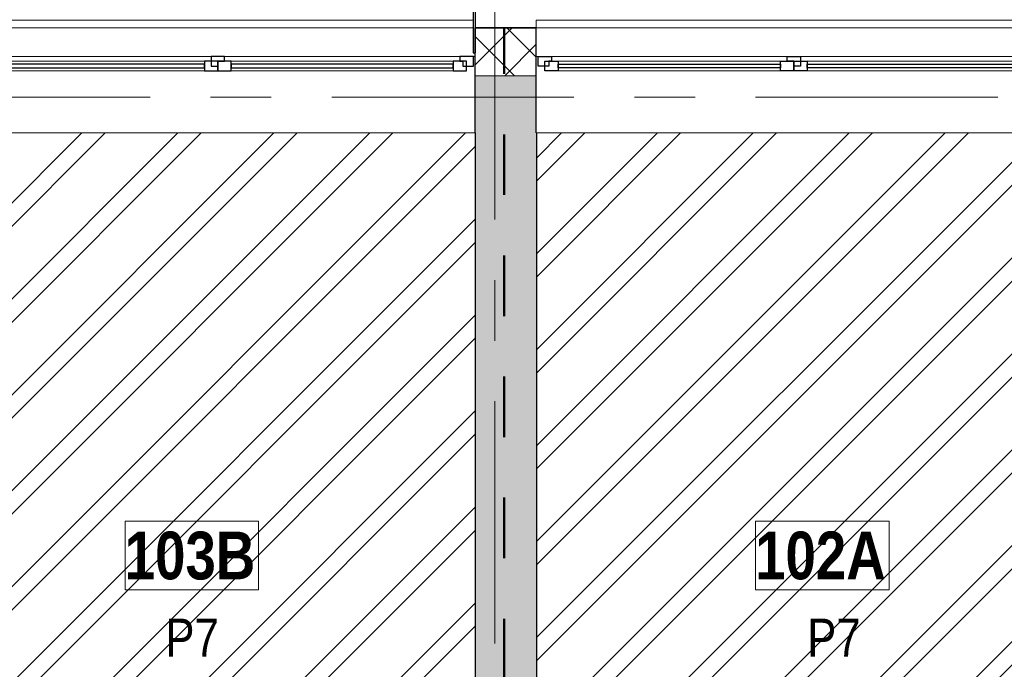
# Model space of a CAD drawing. Header units: millimetres. Extents: x -2180 to 54567, y -1945 to 22251.
# Tile 87 of 143: x 21509 to 26671, y 15000 to 18406. Entities that reach past the tile are written whole.
import ezdxf

# ---------------------------------------------------------------- set-up
doc = ezdxf.new("R2010")
doc.units = ezdxf.units.MM
doc.linetypes.add('Dash', pattern=[635, 317.5, -317.5])
doc.linetypes.add('Grid Line 1_2_', pattern=[2222.5, 1270, -317.5, 317.5, -317.5])
for name, color, linetype, lineweight, true_color in [('_Tuletõkketsoon', 1, 'Dash', 50, 0xff0000), ('Color Fill-2', 7, 'Continuous', 9, 0xc0c040), ('Cut Pattern-2', 7, 'Continuous', 25, 0x787878), ('Cut Pattern-4', 9, 'Continuous', 9, 0x808080), ('Room Tags-1', 7, 'Continuous', 9, 0x800000)]:
    doc.layers.add(name, color=color, linetype=linetype, lineweight=lineweight, true_color=true_color)
for name, color, linetype, lineweight in [('Common Edges', 7, 'Continuous', 9), ('Generic Models-2', 7, 'Continuous', 25), ('Grids-1', 7, 'Grid Line 1_2_', 9), ('Room Tags', 7, 'Continuous', 9), ('Walls', 7, 'Continuous', 9), ('Walls-1', 7, 'Continuous', 25), ('Windows', 7, 'Continuous', 9), ('Windows-1', 7, 'Continuous', 25)]:
    doc.layers.add(name, color=color, linetype=linetype, lineweight=lineweight)
doc.styles.add('Swis721 Cn BT_1', font='swissc.ttf', dxfattribs={"height": 200})
doc.styles.add('Swis721 Cn BT_B', font='swisscb.ttf', dxfattribs={"height": 250})
pattern_1 = [(45, (0, 0), (-251.447, 251.447), []), (45, (0, 381), (-251.447, 251.447), [])]

# ---------------------------------------------------------------- blocks, each defined once
blk = doc.blocks.new('sma_W3 - -A-01 2700x1500mm-1795255-1 Korruse põrandate plaan')
at = {"layer": 'Windows'}
for p, q in [((-1350, 125.5), (-1350, 165.2)), ((-1350, 165.2), (1338.9, 165.2)), ((1350, 165.2), (1350, 125.5)), ((-1340, -24.5), (-1350, -24.5)), ((-1270, -24.5), (-35, -24.5)), ((-1245, -49.5), (-70, -49.5)), ((35, -24.5), (1270, -24.5)), ((70, -49.5), (1235, -49.5)), ((1350, -24.5), (1340, -24.5)), ((-70, -99.5), (-1245, -99.5)), ((1235, -99.5), (70, -99.5))]:
    blk.add_line(p, q, dxfattribs=at)
at = {"layer": 'Windows-1'}
for p, q in [((-1270, -24.5), (-1340, -24.5)), ((-1340, -24.5), (-1340, -74.5)), ((-1245, -49.5), (-1315, -49.5)), ((-1315, -49.5), (-1315, -99.5)), ((-1270, -74.5), (-1270, -24.5)), ((-1245, -99.5), (-1245, -49.5)), ((0, -49.5), (-70, -49.5)), ((-70, -49.5), (-70, -99.5)), ((35, -24.5), (-35, -24.5)), ((-35, -24.5), (-35, -74.5)), ((0, -99.5), (0, -49.5)), ((70, -49.5), (0, -49.5)), ((0, -49.5), (0, -99.5)), ((0, -74.5), (0, -49.5)), ((0, -49.5), (35, -49.5)), ((35, -49.5), (35, -24.5)), ((70, -99.5), (70, -49.5)), ((1305, -49.5), (1235, -49.5)), ((1235, -49.5), (1235, -99.5)), ((1340, -24.5), (1270, -24.5)), ((1270, -24.5), (1270, -49.5)), ((1270, -49.5), (1285, -49.5)), ((1285, -49.5), (1285, -74.5)), ((1305, -99.5), (1305, -49.5)), ((1340, -74.5), (1340, -24.5)), ((-1340, -74.5), (-1270, -74.5)), ((-1315, -99.5), (-1245, -99.5)), ((-70, -64.5), (-1245, -64.5)), ((-1245, -64.5), (-1245, -84.5)), ((-1245, -84.5), (-70, -84.5)), ((-70, -84.5), (-70, -64.5)), ((-70, -99.5), (0, -99.5)), ((-35, -74.5), (0, -74.5)), ((0, -99.5), (70, -99.5)), ((1235, -64.5), (70, -64.5)), ((70, -64.5), (70, -84.5)), ((70, -84.5), (1235, -84.5)), ((1235, -84.5), (1235, -64.5)), ((1235, -99.5), (1305, -99.5)), ((1285, -74.5), (1340, -74.5))]:
    blk.add_line(p, q, dxfattribs=at)
blk = doc.blocks.new('sma_W3 - -A-01 2700x1500mm-1795256-1 Korruse põrandate plaan')
at = {"layer": 'Windows'}
for p, q in [((-70, 99.5), (-1245, 99.5)), ((1235, 99.5), (70, 99.5)), ((-1350, 24.5), (-1340, 24.5)), ((-1270, 24.5), (-35, 24.5)), ((-1245, 49.5), (-70, 49.5)), ((35, 24.5), (1270, 24.5)), ((70, 49.5), (1235, 49.5)), ((1340, 24.5), (1350, 24.5)), ((-1350, -165.2), (-1350, -125.5)), ((1350, -125.5), (1350, -165.2)), ((1350, -165.2), (-1338.9, -165.2))]:
    blk.add_line(p, q, dxfattribs=at)
at = {"layer": 'Windows-1'}
for p, q in [((-1340, 24.5), (-1340, 74.5)), ((-1340, 74.5), (-1270, 74.5)), ((-1315, 49.5), (-1315, 99.5)), ((-1315, 99.5), (-1245, 99.5)), ((-1270, 74.5), (-1270, 24.5)), ((-1245, 99.5), (-1245, 49.5)), ((-1245, 64.5), (-1245, 84.5)), ((-1245, 84.5), (-70, 84.5)), ((-70, 64.5), (-1245, 64.5)), ((-70, 49.5), (-70, 99.5)), ((-70, 99.5), (0, 99.5)), ((-70, 84.5), (-70, 64.5)), ((-35, 24.5), (-35, 74.5)), ((-35, 74.5), (0, 74.5)), ((0, 99.5), (0, 49.5)), ((0, 49.5), (0, 99.5)), ((0, 99.5), (70, 99.5)), ((0, 74.5), (0, 49.5)), ((70, 99.5), (70, 49.5)), ((70, 64.5), (70, 84.5)), ((70, 84.5), (1235, 84.5)), ((1235, 64.5), (70, 64.5)), ((1235, 49.5), (1235, 99.5)), ((1235, 99.5), (1305, 99.5)), ((1235, 84.5), (1235, 64.5)), ((1285, 49.5), (1285, 74.5)), ((1285, 74.5), (1340, 74.5)), ((1305, 99.5), (1305, 49.5)), ((1340, 74.5), (1340, 24.5)), ((-1270, 24.5), (-1340, 24.5)), ((-1245, 49.5), (-1315, 49.5)), ((0, 49.5), (-70, 49.5)), ((35, 24.5), (-35, 24.5)), ((70, 49.5), (0, 49.5)), ((0, 49.5), (35, 49.5)), ((35, 49.5), (35, 24.5)), ((1305, 49.5), (1235, 49.5)), ((1270, 49.5), (1285, 49.5)), ((1270, 24.5), (1270, 49.5)), ((1340, 24.5), (1270, 24.5))]:
    blk.add_line(p, q, dxfattribs=at)
blk = doc.blocks.new('Generic Models 18 - Generic Models 17-1525957-1 Korruse põrandate plaan')
at = {"layer": 'Generic Models-2'}
for p, q in [((23886.2, 18532.9), (23886.2, 18232.9)), ((23896.2, 18532.9), (23896.2, 18232.9)), ((23886.2, 18232.9), (23896.2, 18232.9))]:
    blk.add_line(p, q, dxfattribs=at)
blk = doc.blocks.new('1_0 Room Tag - 2_5mm Nr-411650-1 Korruse põrandate plaan')
at = {"layer": 'Room Tags'}
for p, q in [((3.5, 1.8), (-3.5, 1.8)), ((-3.5, 1.8), (-3.5, -1.8)), ((3.5, 1.8), (3.5, -1.8)), ((3.5, -1.8), (-3.5, -1.8))]:
    blk.add_line(p, q, dxfattribs=at)

msp = doc.modelspace()

# ---------------------------------------------------------------- hatches: boundary and pattern name
at = {"layer": 'Color Fill-2'}
h = msp.add_hatch(dxfattribs=at)
h.set_pattern_fill('FP_3', color=256, style=0, pattern_type=2)
h.set_pattern_definition(pattern_1)
h.paths.add_polyline_path([(21084.8, 13136.6), (21094.8, 13136.6), (21094.8, 13181.1), (21109.8, 13181.1), (21109.8, 14031.1), (21159.8, 14031.1), (21159.8, 13181.1), (21974.8, 13181.1), (21974.8, 13136.6), (21984.8, 13136.6), (21984.8, 13221.1), (22965.8, 13221.1), (22965.8, 13752.1), (23808.2, 13752.1), (23808.2, 14616.9), (23898.2, 14616.9), (23897.3, 17811.9), (21098.2, 17811.9), (21098.2, 13221.1), (21084.8, 13221.1), (21084.8, 13150.5)], flags=0)
h = msp.add_hatch(dxfattribs=at)
h.set_pattern_fill('FP_3', color=256, style=0, pattern_type=2)
h.set_pattern_definition(pattern_1)
h.paths.add_polyline_path([(26109.8, 13136.6), (26119.8, 13136.6), (26119.8, 13181.1), (26934.8, 13181.1), (26934.8, 14031.1), (26984.8, 14031.1), (26984.8, 13181.1), (26999.8, 13181.1), (26999.8, 13136.6), (27009.8, 13136.6), (27009.8, 13221.1), (26997.3, 13221.1), (26997.3, 17811.9), (24218.2, 17811.9), (24218.2, 13752.1), (25115.8, 13752.1), (25115.8, 13221.1), (26109.8, 13221.1), (26109.8, 13150.5)], flags=0)
at = {"layer": 'Cut Pattern-2'}
h = msp.add_hatch(color=256, dxfattribs=at)
h.paths.add_polyline_path([(27129.3, 17811.9), (27223.4, 17811.9), (27223.4, 18111.9), (26917.3, 18111.9), (26917.3, 17811.9), (27034.3, 17811.9)], flags=0)
h.paths.add_polyline_path([(23898.2, 17811.9), (24217.3, 17811.9), (24217.3, 18111.9), (23897.3, 18111.9), (23897.3, 17811.9)], flags=0)
h.paths.add_polyline_path([(20883.4, 17811.9), (21197.3, 17811.9), (21197.3, 18111.9), (20942.1, 18111.9), (20928.6, 18045.9), (20883.4, 18045.9)], flags=0)
msp.add_hatch(color=256, dxfattribs=at).paths.add_polyline_path([(24218.2, 14616.9), (24217.3, 17811.9), (23898.2, 17811.9), (23898.2, 14616.9)], flags=0)
at = {"layer": 'Cut Pattern-4'}
h = msp.add_hatch(dxfattribs=at)
h.set_pattern_fill('FP_2', color=256, style=0, pattern_type=2)
h.set_pattern_definition([(45, (0, 0), (-106.066, 106.066), []), (135, (0, 0), (-106.066, -106.066), [])])
h.paths.add_polyline_path([(27223.4, 18111.9), (27252.1, 18111.9), (27252.1, 18361.9), (26917.3, 18361.9), (26917.3, 18111.9)], flags=0)
h.paths.add_polyline_path([(20942.1, 18111.9), (21197.3, 18111.9), (21197.3, 18361.9), (20942.1, 18361.9), (20942.1, 18117.1)], flags=0)
h.paths.add_polyline_path([(23897.3, 18111.9), (24217.3, 18111.9), (24217.3, 18361.9), (23897.3, 18361.9), (23897.3, 18117.1)], flags=0)

# ---------------------------------------------------------------- linework, layer by layer
at = {"layer": '_Tuletõkketsoon'}
msp.add_line((24049.3, 13677.1), (24049.3, 18362.9), dxfattribs=at)
at = {"layer": 'Common Edges'}
for p, q in [((23897.3, 18361.9), (24217.3, 18361.9)), ((24217.3, 18111.9), (23897.3, 18111.9))]:
    msp.add_line(p, q, dxfattribs=at)
at = {"layer": 'Grids-1'}
for p, q in [((24000, 18627.8), (24000, 1154.9)), ((919.8, 18000), (34984.4, 18000))]:
    msp.add_line(p, q, dxfattribs=at)
at = {"layer": 'Walls'}
for p, q in [((21197.3, 18362.9), (23886.2, 18362.9)), ((23896.2, 18362.9), (23897.3, 18362.9)), ((24217.3, 18362.9), (26906.2, 18362.9)), ((23897.3, 17811.9), (21197.3, 17811.9)), ((26917.3, 17811.9), (24218.2, 17811.9))]:
    msp.add_line(p, q, dxfattribs=at)
at = {"layer": 'Walls-1'}
for p, q in [((23897.3, 17811.9), (23897.3, 18362.9)), ((24217.3, 18362.9), (23897.3, 18362.9)), ((24217.3, 17811.9), (24217.3, 18362.9)), ((23898.2, 17811.9), (23897.3, 17811.9)), ((23898.2, 14616.9), (23898.2, 17811.9)), ((24217.3, 17811.9), (24218.2, 17811.9)), ((24218.2, 17811.9), (24218.2, 13752.1))]:
    msp.add_line(p, q, dxfattribs=at)

# ---------------------------------------------------------------- block references
at = {"layer": 'Generic Models-2'}
msp.add_blockref('Generic Models 18 - Generic Models 17-1525957-1 Korruse põrandate plaan', (0, 0), dxfattribs=at)
at = {"layer": 'Room Tags', "xscale": 99.99999999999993, "yscale": 99.99999999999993, "zscale": 99.99999999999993}
for p in [(22411.5, 15597), (25716.9, 15597)]:
    msp.add_blockref('1_0 Room Tag - 2_5mm Nr-411650-1 Korruse põrandate plaan', p, dxfattribs=at)
at = {"layer": 'Windows'}
msp.add_blockref('sma_W3 - -A-01 2700x1500mm-1795255-1 Korruse põrandate plaan', (22547.3, 18237.4), dxfattribs=at)
at = {"layer": 'Windows', "rotation": 180}
msp.add_blockref('sma_W3 - -A-01 2700x1500mm-1795256-1 Korruse põrandate plaan', (25567.3, 18237.4), dxfattribs=at)

# ---------------------------------------------------------------- texts
at = {"layer": 'Room Tags', "char_height": 250, "width": 849.789, "attachment_point": 1, "style": 'Swis721 Cn BT_B'}
for s, insert in [('103B', (22059.4, 15721.5)), ('102A', (25364.8, 15721.5))]:
    msp.add_mtext(s, dxfattribs=dict(at, insert=insert))
at = {"layer": 'Room Tags-1', "char_height": 200, "width": 328.692, "attachment_point": 1, "style": 'Swis721 Cn BT_1'}
for insert in [(22272.5, 15265), (25637.9, 15265)]:
    msp.add_mtext('P7', dxfattribs=dict(at, insert=insert))

doc.saveas('drawing.dxf')
